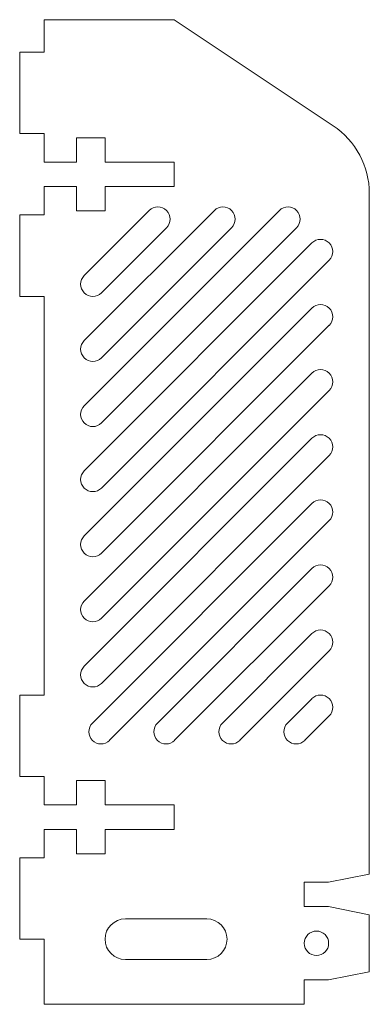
# Model space of a CAD drawing. Header units: millimetres. Extents: x -3 to 40, y 0 to 121.
import ezdxf

# ---------------------------------------------------------------- set-up
doc = ezdxf.new("R2010")
doc.units = ezdxf.units.MM

msp = doc.modelspace()

# ---------------------------------------------------------------- linework, layer by layer
at = {"color": 7, "linetype": 'Continuous', "lineweight": 15}
for p, q in [((0, 121), (16, 121)), ((0, 121), (0, 117)), ((35.55, 107.97), (16, 121)), ((0, 117), (-3, 117)), ((-3, 117), (-3, 107)), ((-3, 107), (0, 107)), ((0, 107), (0, 103.5)), ((4, 106.5), (4, 103.5)), ((7.5, 106.5), (4, 106.5)), ((7.5, 103.5), (7.5, 106.5)), ((4, 103.5), (0, 103.5)), ((16, 103.5), (7.5, 103.5)), ((16, 100.5), (16, 103.5)), ((0, 100.5), (4, 100.5)), ((0, 100.5), (0, 97)), ((4, 100.5), (4, 97.5)), ((7.5, 100.5), (16, 100.5)), ((7.5, 97.5), (7.5, 100.5)), ((40, 16), (40, 99.65)), ((0, 97), (-3, 97)), ((-3, 97), (-3, 87)), ((4, 97.5), (7.5, 97.5)), ((28.94, 97.56), (4.94, 73.56)), ((20.94, 97.56), (4.94, 81.56)), ((12.94, 97.56), (4.94, 89.56)), ((7.06, 71.44), (31.06, 95.44)), ((7.06, 79.44), (23.06, 95.44)), ((7.06, 87.44), (15.06, 95.44)), ((32.94, 93.56), (4.94, 65.56)), ((7.06, 63.44), (35.06, 91.44)), ((-3, 87), (0, 87)), ((0, 87), (0, 38)), ((32.94, 85.56), (4.94, 57.56)), ((7.06, 55.44), (35.06, 83.44)), ((32.94, 77.56), (4.94, 49.56)), ((7.06, 47.44), (35.06, 75.44)), ((32.94, 69.56), (4.94, 41.56)), ((7.06, 39.44), (35.06, 67.44)), ((32.94, 61.56), (5.94, 34.56)), ((8.06, 32.44), (35.06, 59.44)), ((32.94, 53.56), (13.94, 34.56)), ((16.06, 32.44), (35.06, 51.44)), ((32.94, 45.56), (21.94, 34.56)), ((24.06, 32.44), (35.06, 43.44)), ((0, 38), (-3, 38)), ((-3, 38), (-3, 28)), ((32.94, 37.56), (29.94, 34.56)), ((32.06, 32.44), (35.06, 35.44)), ((-3, 28), (0, 28)), ((0, 28), (0, 24.5)), ((4, 27.5), (4, 24.5)), ((7.5, 27.5), (4, 27.5)), ((7.5, 24.5), (7.5, 27.5)), ((4, 24.5), (0, 24.5)), ((16, 24.5), (7.5, 24.5)), ((16, 21.5), (16, 24.5)), ((0, 21.5), (4, 21.5)), ((0, 21.5), (0, 18)), ((4, 21.5), (4, 18.5)), ((7.5, 21.5), (16, 21.5)), ((7.5, 18.5), (7.5, 21.5)), ((4, 18.5), (7.5, 18.5)), ((0, 18), (-3, 18)), ((-3, 18), (-3, 8)), ((40, 16), (35, 15)), ((32, 15), (32, 12)), ((35, 15), (32, 15)), ((32, 12), (35, 12)), ((35, 12), (40, 11)), ((40, 4), (40, 11)), ((20, 10.5), (10, 10.5)), ((-3, 8), (0, 8)), ((0, 8), (0, 0)), ((10, 5.5), (20, 5.5)), ((40, 4), (35, 3)), ((32, 3), (32, 0)), ((35, 3), (32, 3)), ((0, 0), (32, 0))]:
    msp.add_line(p, q, dxfattribs=at)
msp.add_circle((33.5, 7.5), 1.5, dxfattribs=at)
for centre, radius, start, end in [((30, 99.65), 10, 0, 56.3099), ((14, 96.5), 1.5, 315, 135), ((22, 96.5), 1.5, 315, 135), ((30, 96.5), 1.5, 315, 135), ((34, 92.5), 1.5, 315, 135), ((6, 88.5), 1.5, 135, 315), ((34, 84.5), 1.5, 315, 135), ((6, 80.5), 1.5, 135, 315), ((34, 76.5), 1.5, 315, 135), ((6, 72.5), 1.5, 135, 315), ((34, 68.5), 1.5, 315, 135), ((6, 64.5), 1.5, 135, 315), ((34, 60.5), 1.5, 315, 135), ((6, 56.5), 1.5, 135, 315), ((34, 52.5), 1.5, 315, 135), ((6, 48.5), 1.5, 135, 315), ((34, 44.5), 1.5, 315, 135), ((6, 40.5), 1.5, 135, 315), ((34, 36.5), 1.5, 315, 135), ((7, 33.5), 1.5, 135, 315), ((15, 33.5), 1.5, 135, 315), ((23, 33.5), 1.5, 135, 315), ((31, 33.5), 1.5, 135, 315), ((10, 8), 2.5, 90, 270), ((20, 8), 2.5, 270, 90)]:
    msp.add_arc(centre, radius, start, end, dxfattribs=at)

doc.saveas('drawing.dxf')
